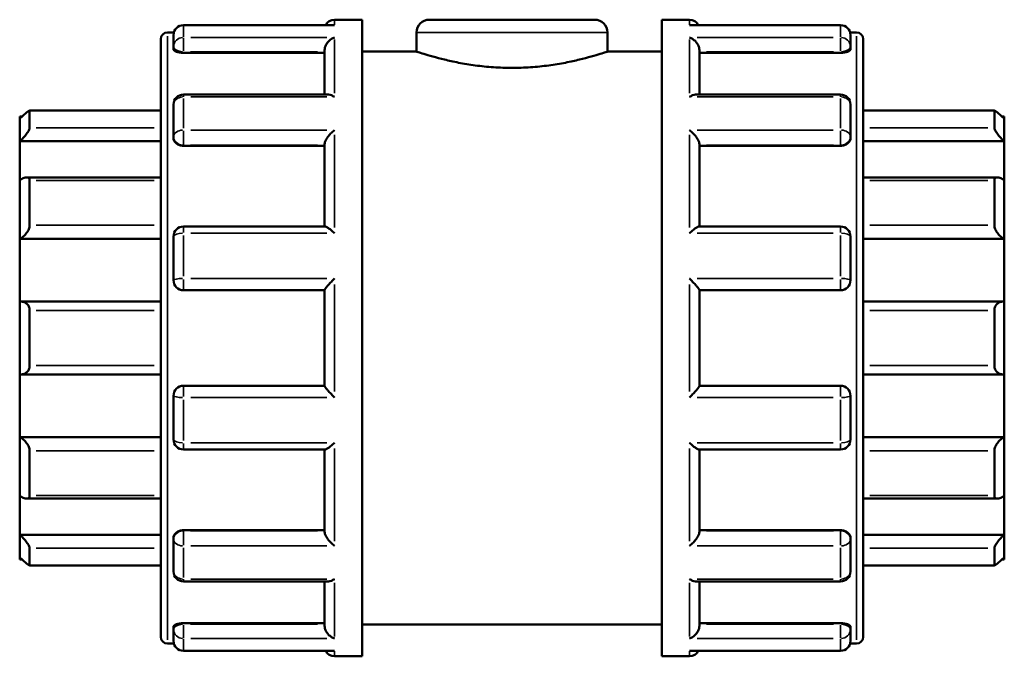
# Model space of a CAD drawing. Header units: millimetres. Extents: x -12 to 997, y -378 to 761.
# Tile 5 of 11: x 344 to 559, y 246 to 385. Entities that reach past the tile are written whole.
import ezdxf

# ---------------------------------------------------------------- set-up
doc = ezdxf.new("R2010")
doc.units = ezdxf.units.MM
doc.layers.add('Visible (ANSI)', color=7, linetype='Continuous', lineweight=50)
doc.layers.add('Visible Narrow (ANSI)', color=7, linetype='Continuous', lineweight=35)

msp = doc.modelspace()

# ---------------------------------------------------------------- linework, layer by layer
at = {"layer": 'Visible (ANSI)'}
for p, q in [((412.87, 384.927), (418.923, 384.927)), ((418.923, 245.927), (418.923, 384.927)), ((433.553, 384.927), (469.693, 384.927)), ((484.323, 245.927), (484.323, 384.927)), ((484.323, 384.927), (490.376, 384.927)), ((412.471, 383.74), (379.87, 383.74)), ((523.376, 383.74), (490.775, 383.74)), ((374.923, 250.152), (374.923, 380.703)), ((376.368, 382.147), (377.781, 382.147)), ((377.703, 379.007), (377.703, 381.573)), ((430.773, 382.147), (430.773, 377.977)), ((472.473, 382.147), (472.473, 377.977)), ((525.466, 382.147), (526.879, 382.147)), ((525.543, 381.573), (525.543, 379.007)), ((528.323, 380.703), (528.323, 250.152)), ((377.703, 379.007), (377.703, 378.466)), ((525.543, 378.466), (525.543, 379.007)), ((379.87, 377.711), (410.703, 377.711)), ((410.703, 368.582), (410.703, 378.261)), ((418.923, 377.977), (430.773, 377.977)), ((472.473, 377.977), (484.323, 377.977)), ((492.543, 368.582), (492.543, 378.261)), ((523.376, 377.711), (492.543, 377.711)), ((411.472, 368.582), (379.87, 368.582)), ((523.376, 368.582), (491.775, 368.582)), ((377.703, 359.405), (377.703, 366.415)), ((525.543, 366.415), (525.543, 359.405)), ((344.123, 363.277), (344.123, 363.819)), ((344.685, 363.819), (344.123, 363.819)), ((374.923, 365.072), (346.251, 365.072)), ((346.29, 365.031), (346.29, 361.304)), ((556.996, 365.072), (528.323, 365.072)), ((556.956, 361.304), (556.956, 365.031)), ((559.123, 363.819), (558.562, 363.819)), ((559.123, 363.819), (559.123, 363.277)), ((344.123, 358.384), (344.123, 363.277)), ((559.123, 363.277), (559.123, 358.384)), ((377.703, 359.405), (377.703, 359.093)), ((525.543, 359.093), (525.543, 359.405)), ((344.123, 358.384), (374.923, 358.384)), ((344.123, 349.893), (344.123, 358.384)), ((379.87, 357.406), (410.703, 357.406)), ((410.703, 339.762), (410.703, 357.742)), ((492.543, 339.762), (492.543, 357.742)), ((523.376, 357.406), (492.543, 357.406)), ((559.123, 358.384), (528.323, 358.384)), ((559.123, 358.384), (559.123, 349.893)), ((374.923, 350.505), (345.622, 350.505)), ((557.624, 350.505), (528.323, 350.505)), ((344.123, 337.083), (344.123, 349.893)), ((346.29, 349.811), (346.29, 340.054)), ((556.956, 340.054), (556.956, 349.811)), ((559.123, 349.893), (559.123, 337.083)), ((410.835, 339.762), (379.87, 339.762)), ((523.376, 339.762), (492.411, 339.762)), ((377.703, 328.019), (377.703, 337.595)), ((525.543, 337.595), (525.543, 328.019)), ((344.123, 337.083), (374.923, 337.083)), ((344.123, 323.345), (344.123, 337.083)), ((559.123, 337.083), (528.323, 337.083)), ((559.123, 337.083), (559.123, 323.345)), ((379.87, 325.852), (410.703, 325.852)), ((410.703, 304.97), (410.703, 325.884)), ((492.543, 304.97), (492.543, 325.884)), ((492.543, 325.852), (523.376, 325.852)), ((344.123, 307.51), (344.123, 323.345)), ((374.923, 323.366), (344.429, 323.366)), ((558.817, 323.366), (528.323, 323.366)), ((559.123, 323.345), (559.123, 307.51)), ((346.29, 321.458), (346.29, 309.397)), ((556.956, 309.397), (556.956, 321.458)), ((344.123, 293.772), (344.123, 307.51)), ((344.429, 307.488), (374.923, 307.488)), ((528.323, 307.488), (558.817, 307.488)), ((559.123, 307.51), (559.123, 293.772)), ((410.703, 305.002), (379.87, 305.002)), ((523.376, 305.002), (492.543, 305.002)), ((377.703, 293.259), (377.703, 302.836)), ((525.543, 302.836), (525.543, 293.259)), ((344.123, 293.772), (374.923, 293.772)), ((344.123, 280.962), (344.123, 293.772)), ((559.123, 293.772), (528.323, 293.772)), ((559.123, 293.772), (559.123, 280.962)), ((346.29, 290.801), (346.29, 281.043)), ((379.87, 291.093), (410.835, 291.093)), ((410.703, 273.113), (410.703, 291.093)), ((492.411, 291.093), (523.376, 291.093)), ((492.543, 273.113), (492.543, 291.093)), ((556.956, 281.043), (556.956, 290.801)), ((344.123, 272.471), (344.123, 280.962)), ((345.622, 280.35), (374.923, 280.35)), ((528.323, 280.35), (557.624, 280.35)), ((559.123, 280.962), (559.123, 272.471)), ((379.87, 273.449), (410.703, 273.449)), ((523.376, 273.449), (492.543, 273.449)), ((344.123, 272.471), (374.923, 272.471)), ((344.123, 267.578), (344.123, 272.471)), ((377.703, 271.762), (377.703, 271.45)), ((377.703, 264.44), (377.703, 271.45)), ((525.543, 271.45), (525.543, 271.762)), ((525.543, 271.45), (525.543, 264.44)), ((559.123, 272.471), (528.323, 272.471)), ((559.123, 272.471), (559.123, 267.578)), ((346.29, 269.551), (346.29, 265.823)), ((556.956, 265.823), (556.956, 269.551)), ((344.123, 267.036), (344.123, 267.578)), ((344.685, 267.036), (344.123, 267.036)), ((559.123, 267.036), (558.562, 267.036)), ((559.123, 267.578), (559.123, 267.036)), ((346.251, 265.782), (374.923, 265.782)), ((528.323, 265.782), (556.996, 265.782)), ((379.87, 262.273), (411.472, 262.273)), ((410.703, 252.594), (410.703, 262.273)), ((491.775, 262.273), (523.376, 262.273)), ((492.543, 252.594), (492.543, 262.273)), ((377.703, 252.389), (377.703, 251.848)), ((377.703, 249.282), (377.703, 251.848)), ((379.87, 253.143), (410.703, 253.143)), ((418.923, 252.877), (484.323, 252.877)), ((523.376, 253.143), (492.543, 253.143)), ((525.543, 251.848), (525.543, 252.389)), ((525.543, 251.848), (525.543, 249.282)), ((376.368, 248.707), (377.781, 248.707)), ((525.466, 248.707), (526.879, 248.707)), ((379.87, 247.115), (412.471, 247.115)), ((412.87, 245.927), (418.923, 245.927)), ((484.323, 245.927), (490.376, 245.927)), ((490.775, 247.115), (523.376, 247.115))]:
    msp.add_line(p, q, dxfattribs=at)
for centre, radius, start, end in [((412.87, 382.761), 2.167, 90, 153.14148), ((433.553, 382.147), 2.78, 90, 180), ((469.693, 382.147), 2.78, 0, 90), ((490.376, 382.761), 2.167, 26.85852, 90), ((379.87, 381.573), 2.167, 90, 180), ((523.376, 381.573), 2.167, 0, 90), ((376.368, 380.703), 1.445, 90, 180), ((526.879, 380.703), 1.445, 0, 90), ((379.87, 366.415), 2.167, 90, 180), ((523.376, 366.415), 2.167, 0, 90), ((379.87, 337.595), 2.167, 90, 180), ((523.376, 337.595), 2.167, 0, 90), ((379.87, 328.019), 2.167, 180, 270), ((523.376, 328.019), 2.167, 270, 0), ((379.87, 302.836), 2.167, 90, 180), ((523.376, 302.836), 2.167, 0, 90), ((379.87, 293.259), 2.167, 180, 270), ((523.376, 293.259), 2.167, 270, 0), ((379.87, 264.44), 2.167, 180, 270), ((523.376, 264.44), 2.167, 270, 0), ((376.368, 250.152), 1.445, 180, 270), ((526.879, 250.152), 1.445, 270, 0), ((379.87, 249.282), 2.167, 180, 270), ((523.376, 249.282), 2.167, 270, 0), ((412.87, 248.094), 2.167, 206.85852, 270), ((490.376, 248.094), 2.167, 270, 333.14148)]:
    msp.add_arc(centre, radius, start, end, dxfattribs=at)
for points, knots in [([(412.87, 383.701), (412.868, 383.702), (412.866, 383.702), (412.733, 383.727), (412.601, 383.74), (412.471, 383.74)], [-0.000937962, -0.000937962, -0.000937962, -0.000937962, 0, 0, 0.055995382, 0.055995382, 0.055995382, 0.055995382]), ([(490.775, 383.74), (490.645, 383.74), (490.514, 383.727), (490.381, 383.702), (490.379, 383.702), (490.376, 383.701)], [0.358088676, 0.358088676, 0.358088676, 0.358088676, 0.413545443, 0.413545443, 0.414474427, 0.414474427, 0.414474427, 0.414474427]), ([(410.703, 378.261), (410.703, 378.451), (410.732, 378.648), (410.846, 379.068), (410.937, 379.284), (411.195, 379.753), (411.375, 379.992), (411.761, 380.4), (411.969, 380.573), (412.404, 380.86), (412.634, 380.973), (412.866, 381.051), (412.868, 381.052), (412.87, 381.053)], [0, 0, 0, 0, 0.0609339, 0.0609339, 0.13086477, 0.13086477, 0.22400104, 0.22400104, 0.31645514, 0.31645514, 0.41354544, 0.41354544, 0.41447443, 0.41447443, 0.41447443, 0.41447443]), ([(490.376, 381.053), (490.379, 381.052), (490.381, 381.051), (490.609, 380.975), (490.835, 380.864), (491.264, 380.583), (491.469, 380.415), (491.856, 380.011), (492.039, 379.772), (492.301, 379.302), (492.394, 379.085), (492.512, 378.664), (492.542, 378.467), (492.543, 378.271), (492.543, 378.266), (492.543, 378.261)], [-0.00093796, -0.00093796, -0.00093796, -0.00093796, 0, 0, 0.09643822, 0.09643822, 0.18840886, 0.18840886, 0.28327655, 0.28327655, 0.35430951, 0.35430951, 0.41589817, 0.41589817, 0.4175221, 0.4175221, 0.4175221, 0.4175221]), ([(379.87, 377.711), (379.598, 377.711), (379.309, 377.731), (378.776, 377.811), (378.534, 377.87), (378.148, 378.006), (377.98, 378.092), (377.757, 378.277), (377.703, 378.376), (377.703, 378.466)], [0, 0, 0, 0, 0.08152876, 0.08152876, 0.16305753, 0.16305753, 0.24605273, 0.24605273, 0.32904794, 0.32904794, 0.32904794, 0.32904794]), ([(525.543, 378.466), (525.543, 378.376), (525.489, 378.277), (525.267, 378.092), (525.099, 378.006), (524.713, 377.87), (524.47, 377.811), (523.938, 377.731), (523.648, 377.711), (523.376, 377.711)], [0.32995701, 0.32995701, 0.32995701, 0.32995701, 0.41295222, 0.41295222, 0.49594742, 0.49594742, 0.57747619, 0.57747619, 0.65900495, 0.65900495, 0.65900495, 0.65900495]), ([(472.473, 377.977), (472.473, 377.977), (472.346, 377.935), (471.813, 377.76), (471.408, 377.628), (470.341, 377.297), (469.678, 377.098), (468.151, 376.668), (467.286, 376.438), (465.446, 375.992), (464.407, 375.759), (462.14, 375.32), (460.913, 375.114), (458.348, 374.769), (457.007, 374.63), (454.305, 374.446), (452.944, 374.4), (450.303, 374.4), (448.941, 374.446), (446.239, 374.63), (444.899, 374.769), (442.334, 375.114), (441.107, 375.32), (438.84, 375.759), (437.8, 375.992), (435.96, 376.438), (435.096, 376.668), (433.568, 377.098), (432.906, 377.297), (431.838, 377.628), (431.433, 377.76), (430.901, 377.935), (430.773, 377.977), (430.773, 377.977)], [3.1679496, 3.1679496, 3.1679496, 3.1679496, 3.5638515, 3.5638515, 3.9597533, 3.9597533, 4.3556552, 4.3556552, 4.751557, 4.751557, 5.1476426, 5.1476426, 5.5437281, 5.5437281, 5.9398137, 5.9398137, 6.3358992, 6.3358992, 6.7319848, 6.7319848, 7.1280703, 7.1280703, 7.5241559, 7.5241559, 7.9202414, 7.9202414, 8.3161433, 8.3161433, 8.7120451, 8.7120451, 9.107947, 9.107947, 9.5038488, 9.5038488, 9.5038488, 9.5038488]), ([(412.87, 368.056), (412.868, 368.057), (412.866, 368.059), (412.638, 368.209), (412.411, 368.332), (411.982, 368.505), (411.777, 368.56), (411.548, 368.58), (411.51, 368.582), (411.472, 368.582)], [-0.00093796, -0.00093796, -0.00093796, -0.00093796, 0, 0, 0.09643822, 0.09643822, 0.18840886, 0.18840886, 0.20722315, 0.20722315, 0.20722315, 0.20722315]), ([(491.775, 368.582), (491.743, 368.582), (491.711, 368.581), (491.486, 368.564), (491.278, 368.51), (490.843, 368.336), (490.612, 368.212), (490.381, 368.059), (490.379, 368.057), (490.376, 368.056)], [0.20830804, 0.20830804, 0.20830804, 0.20830804, 0.22400104, 0.22400104, 0.31645514, 0.31645514, 0.41354544, 0.41354544, 0.41447443, 0.41447443, 0.41447443, 0.41447443]), ([(344.123, 363.277), (344.374, 363.524), (344.642, 363.782), (345.172, 364.272), (345.431, 364.501), (345.822, 364.822), (345.99, 364.949), (346.166, 365.05), (346.212, 365.069), (346.274, 365.075), (346.29, 365.061), (346.29, 365.031)], [0.77909049, 0.77909049, 0.77909049, 0.77909049, 0.88439188, 0.88439188, 0.99652274, 0.99652274, 1.0886811, 1.0886811, 1.13476027, 1.13476027, 1.18083945, 1.18083945, 1.18083945, 1.18083945]), ([(556.956, 365.031), (556.956, 365.061), (556.972, 365.075), (557.035, 365.069), (557.081, 365.05), (557.257, 364.949), (557.425, 364.822), (557.816, 364.501), (558.075, 364.272), (558.604, 363.782), (558.873, 363.524), (559.123, 363.277)], [0.40857844, 0.40857844, 0.40857844, 0.40857844, 0.45465762, 0.45465762, 0.5007368, 0.5007368, 0.59289515, 0.59289515, 0.70502602, 0.70502602, 0.81032741, 0.81032741, 0.81032741, 0.81032741]), ([(346.29, 361.304), (346.29, 361.24), (346.274, 361.16), (346.212, 360.974), (346.166, 360.87), (345.99, 360.533), (345.822, 360.277), (345.431, 359.749), (345.172, 359.44), (344.642, 358.871), (344.374, 358.609), (344.123, 358.384)], [0.40857844, 0.40857844, 0.40857844, 0.40857844, 0.45465762, 0.45465762, 0.5007368, 0.5007368, 0.59289515, 0.59289515, 0.70502602, 0.70502602, 0.81032741, 0.81032741, 0.81032741, 0.81032741]), ([(559.123, 358.384), (558.873, 358.609), (558.604, 358.871), (558.075, 359.44), (557.816, 359.749), (557.425, 360.277), (557.257, 360.533), (557.081, 360.87), (557.035, 360.974), (556.972, 361.16), (556.956, 361.24), (556.956, 361.304)], [0.77909049, 0.77909049, 0.77909049, 0.77909049, 0.88439188, 0.88439188, 0.99652274, 0.99652274, 1.0886811, 1.0886811, 1.13476027, 1.13476027, 1.18083945, 1.18083945, 1.18083945, 1.18083945]), ([(379.87, 357.406), (379.598, 357.406), (379.309, 357.449), (378.776, 357.621), (378.534, 357.751), (378.148, 358.052), (377.98, 358.243), (377.757, 358.659), (377.703, 358.884), (377.703, 359.093)], [0, 0, 0, 0, 0.08152876, 0.08152876, 0.16305753, 0.16305753, 0.24605273, 0.24605273, 0.32904794, 0.32904794, 0.32904794, 0.32904794]), ([(410.703, 357.742), (410.703, 357.872), (410.732, 358.021), (410.846, 358.369), (410.937, 358.565), (411.195, 359.024), (411.375, 359.285), (411.761, 359.773), (411.969, 360.004), (412.404, 360.436), (412.634, 360.638), (412.866, 360.817), (412.868, 360.818), (412.87, 360.82)], [0, 0, 0, 0, 0.0609339, 0.0609339, 0.13086477, 0.13086477, 0.22400104, 0.22400104, 0.31645514, 0.31645514, 0.41354544, 0.41354544, 0.41447443, 0.41447443, 0.41447443, 0.41447443]), ([(490.376, 360.82), (490.379, 360.818), (490.381, 360.817), (490.609, 360.641), (490.835, 360.442), (491.264, 360.018), (491.469, 359.792), (491.856, 359.307), (492.039, 359.044), (492.301, 358.582), (492.394, 358.384), (492.512, 358.034), (492.542, 357.883), (492.543, 357.748), (492.543, 357.745), (492.543, 357.742)], [-0.00093796, -0.00093796, -0.00093796, -0.00093796, 0, 0, 0.09643822, 0.09643822, 0.18840886, 0.18840886, 0.28327655, 0.28327655, 0.35430951, 0.35430951, 0.41589817, 0.41589817, 0.4175221, 0.4175221, 0.4175221, 0.4175221]), ([(525.543, 359.093), (525.543, 358.884), (525.489, 358.659), (525.267, 358.243), (525.099, 358.052), (524.713, 357.751), (524.47, 357.621), (523.938, 357.449), (523.648, 357.406), (523.376, 357.406)], [0.32995701, 0.32995701, 0.32995701, 0.32995701, 0.41295222, 0.41295222, 0.49594742, 0.49594742, 0.57747619, 0.57747619, 0.65900495, 0.65900495, 0.65900495, 0.65900495]), ([(344.123, 349.893), (344.374, 350.068), (344.642, 350.223), (345.172, 350.447), (345.431, 350.509), (345.822, 350.501), (345.99, 350.449), (346.166, 350.276), (346.212, 350.202), (346.274, 350.026), (346.29, 349.924), (346.29, 349.811)], [0.77909049, 0.77909049, 0.77909049, 0.77909049, 0.88439188, 0.88439188, 0.99652274, 0.99652274, 1.0886811, 1.0886811, 1.13476027, 1.13476027, 1.18083945, 1.18083945, 1.18083945, 1.18083945]), ([(556.956, 349.811), (556.956, 349.924), (556.972, 350.026), (557.035, 350.202), (557.081, 350.276), (557.257, 350.449), (557.425, 350.501), (557.816, 350.509), (558.075, 350.447), (558.604, 350.223), (558.873, 350.068), (559.123, 349.893)], [0.40857844, 0.40857844, 0.40857844, 0.40857844, 0.45465762, 0.45465762, 0.5007368, 0.5007368, 0.59289515, 0.59289515, 0.70502602, 0.70502602, 0.81032741, 0.81032741, 0.81032741, 0.81032741]), ([(346.29, 340.054), (346.29, 339.92), (346.274, 339.776), (346.212, 339.482), (346.166, 339.332), (345.99, 338.888), (345.822, 338.6), (345.431, 338.067), (345.172, 337.797), (344.642, 337.366), (344.374, 337.2), (344.123, 337.083)], [0.40857844, 0.40857844, 0.40857844, 0.40857844, 0.45465762, 0.45465762, 0.5007368, 0.5007368, 0.59289515, 0.59289515, 0.70502602, 0.70502602, 0.81032741, 0.81032741, 0.81032741, 0.81032741]), ([(412.87, 338.309), (412.868, 338.311), (412.866, 338.313), (412.638, 338.531), (412.411, 338.736), (411.982, 339.099), (411.777, 339.26), (411.391, 339.531), (411.207, 339.641), (410.97, 339.741), (410.894, 339.762), (410.835, 339.762)], [-0.00093796, -0.00093796, -0.00093796, -0.00093796, 0, 0, 0.09643822, 0.09643822, 0.18840886, 0.18840886, 0.28327655, 0.28327655, 0.33869498, 0.33869498, 0.33869498, 0.33869498]), ([(492.411, 339.762), (492.355, 339.762), (492.282, 339.743), (492.052, 339.648), (491.872, 339.541), (491.486, 339.272), (491.278, 339.11), (490.843, 338.743), (490.612, 338.535), (490.381, 338.313), (490.379, 338.311), (490.376, 338.309)], [0.07808691, 0.07808691, 0.07808691, 0.07808691, 0.13086477, 0.13086477, 0.22400104, 0.22400104, 0.31645514, 0.31645514, 0.41354544, 0.41354544, 0.41447443, 0.41447443, 0.41447443, 0.41447443]), ([(559.123, 337.083), (558.873, 337.2), (558.604, 337.366), (558.075, 337.797), (557.816, 338.067), (557.425, 338.6), (557.257, 338.888), (557.081, 339.332), (557.035, 339.482), (556.972, 339.776), (556.956, 339.92), (556.956, 340.054)], [0.77909049, 0.77909049, 0.77909049, 0.77909049, 0.88439188, 0.88439188, 0.99652274, 0.99652274, 1.0886811, 1.0886811, 1.13476027, 1.13476027, 1.18083945, 1.18083945, 1.18083945, 1.18083945]), ([(410.703, 325.884), (410.703, 325.919), (410.732, 325.981), (410.846, 326.164), (410.937, 326.288), (411.195, 326.614), (411.375, 326.827), (411.761, 327.264), (411.969, 327.49), (412.404, 327.952), (412.634, 328.189), (412.866, 328.42), (412.868, 328.422), (412.87, 328.424)], [0, 0, 0, 0, 0.0609339, 0.0609339, 0.13086477, 0.13086477, 0.22400104, 0.22400104, 0.31645514, 0.31645514, 0.41354544, 0.41354544, 0.41447443, 0.41447443, 0.41447443, 0.41447443]), ([(490.376, 328.424), (490.379, 328.422), (490.381, 328.42), (490.609, 328.193), (490.835, 327.959), (491.264, 327.505), (491.469, 327.282), (491.856, 326.845), (492.039, 326.63), (492.301, 326.299), (492.394, 326.173), (492.512, 325.987), (492.542, 325.923), (492.543, 325.886), (492.543, 325.885), (492.543, 325.884)], [-0.00093796, -0.00093796, -0.00093796, -0.00093796, 0, 0, 0.09643822, 0.09643822, 0.18840886, 0.18840886, 0.28327655, 0.28327655, 0.35430951, 0.35430951, 0.41589817, 0.41589817, 0.4175221, 0.4175221, 0.4175221, 0.4175221]), ([(344.123, 323.345), (344.374, 323.38), (344.642, 323.373), (345.172, 323.246), (345.431, 323.117), (345.822, 322.782), (345.99, 322.573), (346.166, 322.191), (346.212, 322.052), (346.274, 321.762), (346.29, 321.611), (346.29, 321.458)], [0.77909049, 0.77909049, 0.77909049, 0.77909049, 0.88439188, 0.88439188, 0.99652274, 0.99652274, 1.0886811, 1.0886811, 1.13476027, 1.13476027, 1.18083945, 1.18083945, 1.18083945, 1.18083945]), ([(556.956, 321.458), (556.956, 321.611), (556.972, 321.762), (557.035, 322.052), (557.081, 322.191), (557.257, 322.573), (557.425, 322.782), (557.816, 323.117), (558.075, 323.246), (558.604, 323.373), (558.873, 323.38), (559.123, 323.345)], [0.40857844, 0.40857844, 0.40857844, 0.40857844, 0.45465762, 0.45465762, 0.5007368, 0.5007368, 0.59289515, 0.59289515, 0.70502602, 0.70502602, 0.81032741, 0.81032741, 0.81032741, 0.81032741]), ([(346.29, 309.397), (346.29, 309.244), (346.274, 309.092), (346.212, 308.802), (346.166, 308.664), (345.99, 308.282), (345.822, 308.073), (345.431, 307.738), (345.172, 307.609), (344.642, 307.481), (344.374, 307.475), (344.123, 307.51)], [0.40857844, 0.40857844, 0.40857844, 0.40857844, 0.45465762, 0.45465762, 0.5007368, 0.5007368, 0.59289515, 0.59289515, 0.70502602, 0.70502602, 0.81032741, 0.81032741, 0.81032741, 0.81032741]), ([(559.123, 307.51), (558.873, 307.475), (558.604, 307.481), (558.075, 307.609), (557.816, 307.738), (557.425, 308.073), (557.257, 308.282), (557.081, 308.664), (557.035, 308.802), (556.972, 309.092), (556.956, 309.244), (556.956, 309.397)], [0.77909049, 0.77909049, 0.77909049, 0.77909049, 0.88439188, 0.88439188, 0.99652274, 0.99652274, 1.0886811, 1.0886811, 1.13476027, 1.13476027, 1.18083945, 1.18083945, 1.18083945, 1.18083945]), ([(412.87, 302.43), (412.868, 302.433), (412.866, 302.435), (412.638, 302.662), (412.411, 302.895), (411.982, 303.349), (411.777, 303.573), (411.391, 304.01), (411.207, 304.225), (410.945, 304.556), (410.852, 304.682), (410.735, 304.868), (410.705, 304.931), (410.703, 304.969), (410.703, 304.969), (410.703, 304.97)], [-0.00093796, -0.00093796, -0.00093796, -0.00093796, 0, 0, 0.09643822, 0.09643822, 0.18840886, 0.18840886, 0.28327655, 0.28327655, 0.35430951, 0.35430951, 0.41589817, 0.41589817, 0.4175221, 0.4175221, 0.4175221, 0.4175221]), ([(492.543, 304.97), (492.543, 304.936), (492.515, 304.874), (492.401, 304.691), (492.31, 304.567), (492.052, 304.241), (491.872, 304.028), (491.486, 303.591), (491.278, 303.364), (490.843, 302.903), (490.612, 302.666), (490.381, 302.435), (490.379, 302.433), (490.376, 302.43)], [0, 0, 0, 0, 0.0609339, 0.0609339, 0.13086477, 0.13086477, 0.22400104, 0.22400104, 0.31645514, 0.31645514, 0.41354544, 0.41354544, 0.41447443, 0.41447443, 0.41447443, 0.41447443]), ([(344.123, 293.772), (344.374, 293.655), (344.642, 293.489), (345.172, 293.058), (345.431, 292.787), (345.822, 292.254), (345.99, 291.967), (346.166, 291.523), (346.212, 291.372), (346.274, 291.079), (346.29, 290.935), (346.29, 290.801)], [0.77909049, 0.77909049, 0.77909049, 0.77909049, 0.88439188, 0.88439188, 0.99652274, 0.99652274, 1.0886811, 1.0886811, 1.13476027, 1.13476027, 1.18083945, 1.18083945, 1.18083945, 1.18083945]), ([(410.835, 291.093), (410.892, 291.093), (410.964, 291.112), (411.195, 291.207), (411.375, 291.314), (411.761, 291.582), (411.969, 291.745), (412.404, 292.112), (412.634, 292.32), (412.866, 292.542), (412.868, 292.544), (412.87, 292.546)], [0.07808691, 0.07808691, 0.07808691, 0.07808691, 0.13086477, 0.13086477, 0.22400104, 0.22400104, 0.31645514, 0.31645514, 0.41354544, 0.41354544, 0.41447443, 0.41447443, 0.41447443, 0.41447443]), ([(490.376, 292.546), (490.379, 292.544), (490.381, 292.542), (490.609, 292.324), (490.835, 292.118), (491.264, 291.756), (491.469, 291.595), (491.856, 291.324), (492.039, 291.214), (492.277, 291.113), (492.353, 291.093), (492.411, 291.093)], [-0.00093796, -0.00093796, -0.00093796, -0.00093796, 0, 0, 0.09643822, 0.09643822, 0.18840886, 0.18840886, 0.28327655, 0.28327655, 0.33869498, 0.33869498, 0.33869498, 0.33869498]), ([(556.956, 290.801), (556.956, 290.935), (556.972, 291.079), (557.035, 291.372), (557.081, 291.523), (557.257, 291.967), (557.425, 292.254), (557.816, 292.787), (558.075, 293.058), (558.604, 293.489), (558.873, 293.655), (559.123, 293.772)], [0.40857844, 0.40857844, 0.40857844, 0.40857844, 0.45465762, 0.45465762, 0.5007368, 0.5007368, 0.59289515, 0.59289515, 0.70502602, 0.70502602, 0.81032741, 0.81032741, 0.81032741, 0.81032741]), ([(346.29, 281.043), (346.29, 280.931), (346.274, 280.828), (346.212, 280.653), (346.166, 280.579), (345.99, 280.405), (345.822, 280.354), (345.431, 280.346), (345.172, 280.408), (344.642, 280.632), (344.374, 280.787), (344.123, 280.962)], [0.40857844, 0.40857844, 0.40857844, 0.40857844, 0.45465762, 0.45465762, 0.5007368, 0.5007368, 0.59289515, 0.59289515, 0.70502602, 0.70502602, 0.81032741, 0.81032741, 0.81032741, 0.81032741]), ([(559.123, 280.962), (558.873, 280.787), (558.604, 280.632), (558.075, 280.408), (557.816, 280.346), (557.425, 280.354), (557.257, 280.405), (557.081, 280.579), (557.035, 280.653), (556.972, 280.828), (556.956, 280.931), (556.956, 281.043)], [0.77909049, 0.77909049, 0.77909049, 0.77909049, 0.88439188, 0.88439188, 0.99652274, 0.99652274, 1.0886811, 1.0886811, 1.13476027, 1.13476027, 1.18083945, 1.18083945, 1.18083945, 1.18083945]), ([(377.703, 271.762), (377.703, 271.971), (377.757, 272.196), (377.98, 272.612), (378.148, 272.803), (378.534, 273.103), (378.776, 273.233), (379.309, 273.406), (379.598, 273.449), (379.87, 273.449)], [-0.32904794, -0.32904794, -0.32904794, -0.32904794, -0.24605273, -0.24605273, -0.16305753, -0.16305753, -0.08152876, -0.08152876, 0, 0, 0, 0]), ([(412.87, 270.035), (412.868, 270.036), (412.866, 270.038), (412.638, 270.214), (412.411, 270.412), (411.982, 270.836), (411.777, 271.063), (411.391, 271.548), (411.207, 271.81), (410.945, 272.273), (410.852, 272.471), (410.735, 272.821), (410.705, 272.971), (410.703, 273.106), (410.703, 273.11), (410.703, 273.113)], [-0.00093796, -0.00093796, -0.00093796, -0.00093796, 0, 0, 0.09643822, 0.09643822, 0.18840886, 0.18840886, 0.28327655, 0.28327655, 0.35430951, 0.35430951, 0.41589817, 0.41589817, 0.4175221, 0.4175221, 0.4175221, 0.4175221]), ([(492.543, 273.113), (492.543, 272.983), (492.515, 272.834), (492.401, 272.486), (492.31, 272.289), (492.052, 271.831), (491.872, 271.57), (491.486, 271.082), (491.278, 270.851), (490.843, 270.419), (490.612, 270.217), (490.381, 270.038), (490.379, 270.036), (490.376, 270.035)], [0, 0, 0, 0, 0.0609339, 0.0609339, 0.13086477, 0.13086477, 0.22400104, 0.22400104, 0.31645514, 0.31645514, 0.41354544, 0.41354544, 0.41447443, 0.41447443, 0.41447443, 0.41447443]), ([(523.376, 273.449), (523.649, 273.449), (523.94, 273.406), (524.474, 273.232), (524.717, 273.101), (525.102, 272.8), (525.269, 272.609), (525.489, 272.194), (525.543, 271.97), (525.543, 271.762)], [0.65900495, 0.65900495, 0.65900495, 0.65900495, 0.74085576, 0.74085576, 0.82270657, 0.82270657, 0.90537988, 0.90537988, 0.98805319, 0.98805319, 0.98805319, 0.98805319]), ([(344.123, 272.471), (344.374, 272.246), (344.642, 271.984), (345.172, 271.415), (345.431, 271.106), (345.822, 270.578), (345.99, 270.322), (346.166, 269.985), (346.212, 269.88), (346.274, 269.695), (346.29, 269.615), (346.29, 269.551)], [0.77909049, 0.77909049, 0.77909049, 0.77909049, 0.88439188, 0.88439188, 0.99652274, 0.99652274, 1.0886811, 1.0886811, 1.13476027, 1.13476027, 1.18083945, 1.18083945, 1.18083945, 1.18083945]), ([(556.956, 269.551), (556.956, 269.615), (556.972, 269.695), (557.035, 269.88), (557.081, 269.985), (557.257, 270.322), (557.425, 270.578), (557.816, 271.106), (558.075, 271.415), (558.604, 271.984), (558.873, 272.246), (559.123, 272.471)], [0.40857844, 0.40857844, 0.40857844, 0.40857844, 0.45465762, 0.45465762, 0.5007368, 0.5007368, 0.59289515, 0.59289515, 0.70502602, 0.70502602, 0.81032741, 0.81032741, 0.81032741, 0.81032741]), ([(346.29, 265.823), (346.29, 265.794), (346.274, 265.78), (346.212, 265.786), (346.166, 265.805), (345.99, 265.906), (345.822, 266.032), (345.431, 266.353), (345.172, 266.583), (344.642, 267.073), (344.374, 267.331), (344.123, 267.578)], [0.40857844, 0.40857844, 0.40857844, 0.40857844, 0.45465762, 0.45465762, 0.5007368, 0.5007368, 0.59289515, 0.59289515, 0.70502602, 0.70502602, 0.81032741, 0.81032741, 0.81032741, 0.81032741]), ([(559.123, 267.578), (558.873, 267.331), (558.604, 267.073), (558.075, 266.583), (557.816, 266.353), (557.425, 266.032), (557.257, 265.906), (557.081, 265.805), (557.035, 265.786), (556.972, 265.78), (556.956, 265.794), (556.956, 265.823)], [0.77909049, 0.77909049, 0.77909049, 0.77909049, 0.88439188, 0.88439188, 0.99652274, 0.99652274, 1.0886811, 1.0886811, 1.13476027, 1.13476027, 1.18083945, 1.18083945, 1.18083945, 1.18083945]), ([(411.472, 262.273), (411.504, 262.273), (411.536, 262.274), (411.761, 262.291), (411.969, 262.345), (412.404, 262.519), (412.634, 262.643), (412.866, 262.796), (412.868, 262.797), (412.87, 262.799)], [0.20830804, 0.20830804, 0.20830804, 0.20830804, 0.22400104, 0.22400104, 0.31645514, 0.31645514, 0.41354544, 0.41354544, 0.41447443, 0.41447443, 0.41447443, 0.41447443]), ([(490.376, 262.799), (490.379, 262.797), (490.381, 262.796), (490.609, 262.645), (490.835, 262.523), (491.264, 262.35), (491.469, 262.294), (491.699, 262.275), (491.737, 262.273), (491.775, 262.273)], [-0.00093796, -0.00093796, -0.00093796, -0.00093796, 0, 0, 0.09643822, 0.09643822, 0.18840886, 0.18840886, 0.20722315, 0.20722315, 0.20722315, 0.20722315]), ([(377.703, 252.389), (377.703, 252.479), (377.757, 252.578), (377.98, 252.763), (378.148, 252.849), (378.534, 252.985), (378.776, 253.044), (379.309, 253.124), (379.598, 253.143), (379.87, 253.143)], [-0.32904794, -0.32904794, -0.32904794, -0.32904794, -0.24605273, -0.24605273, -0.16305753, -0.16305753, -0.08152876, -0.08152876, 0, 0, 0, 0]), ([(412.87, 249.802), (412.868, 249.803), (412.866, 249.803), (412.638, 249.88), (412.411, 249.991), (411.982, 250.272), (411.777, 250.44), (411.391, 250.843), (411.207, 251.083), (410.945, 251.553), (410.852, 251.77), (410.735, 252.191), (410.705, 252.388), (410.703, 252.584), (410.703, 252.589), (410.703, 252.594)], [-0.00093796, -0.00093796, -0.00093796, -0.00093796, 0, 0, 0.09643822, 0.09643822, 0.18840886, 0.18840886, 0.28327655, 0.28327655, 0.35430951, 0.35430951, 0.41589817, 0.41589817, 0.4175221, 0.4175221, 0.4175221, 0.4175221]), ([(492.543, 252.594), (492.543, 252.403), (492.515, 252.207), (492.401, 251.787), (492.31, 251.571), (492.052, 251.102), (491.872, 250.863), (491.486, 250.454), (491.278, 250.282), (490.843, 249.995), (490.612, 249.881), (490.381, 249.803), (490.379, 249.803), (490.376, 249.802)], [0, 0, 0, 0, 0.0609339, 0.0609339, 0.13086477, 0.13086477, 0.22400104, 0.22400104, 0.31645514, 0.31645514, 0.41354544, 0.41354544, 0.41447443, 0.41447443, 0.41447443, 0.41447443]), ([(523.376, 253.143), (523.648, 253.143), (523.938, 253.124), (524.47, 253.044), (524.713, 252.985), (525.099, 252.849), (525.267, 252.763), (525.489, 252.578), (525.543, 252.479), (525.543, 252.389)], [0.65900495, 0.65900495, 0.65900495, 0.65900495, 0.74053371, 0.74053371, 0.82206248, 0.82206248, 0.90505768, 0.90505768, 0.98805289, 0.98805289, 0.98805289, 0.98805289]), ([(412.471, 247.115), (412.601, 247.115), (412.733, 247.128), (412.866, 247.153), (412.868, 247.153), (412.87, 247.153)], [0.358088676, 0.358088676, 0.358088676, 0.358088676, 0.413545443, 0.413545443, 0.414474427, 0.414474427, 0.414474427, 0.414474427]), ([(490.376, 247.153), (490.379, 247.153), (490.381, 247.153), (490.514, 247.128), (490.645, 247.115), (490.775, 247.115)], [-0.000937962, -0.000937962, -0.000937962, -0.000937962, 0, 0, 0.055995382, 0.055995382, 0.055995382, 0.055995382])]:
    msp.add_open_spline(points, degree=3, knots=knots, dxfattribs=at)
at = {"layer": 'Visible Narrow (ANSI)'}
for p, q in [((412.87, 384.924), (412.87, 383.821)), ((490.376, 383.821), (490.376, 384.924)), ((379.87, 383.705), (379.87, 383.739)), ((379.87, 383.604), (379.87, 381.22)), ((381.52, 383.701), (411.22, 383.701)), ((492.026, 383.701), (521.726, 383.701)), ((523.376, 383.739), (523.376, 383.705)), ((523.376, 381.22), (523.376, 383.604)), ((376.368, 381.326), (376.368, 249.529)), ((379.87, 378.092), (379.87, 380.982)), ((411.22, 381.053), (381.52, 381.053)), ((412.87, 380.611), (412.87, 368.9)), ((472.217, 382.147), (431.03, 382.147)), ((490.376, 368.9), (490.376, 380.611)), ((521.726, 381.053), (492.026, 381.053)), ((523.376, 380.982), (523.376, 378.092)), ((526.879, 249.529), (526.879, 381.326)), ((379.87, 377.722), (379.87, 377.913)), ((381.412, 377.923), (409.162, 377.923)), ((494.085, 377.923), (521.835, 377.923)), ((523.376, 377.913), (523.376, 377.722)), ((379.87, 368.105), (379.87, 368.58)), ((379.87, 367.72), (379.87, 361.207)), ((381.52, 368.056), (411.22, 368.056)), ((492.026, 368.056), (521.726, 368.056)), ((523.376, 368.58), (523.376, 368.105)), ((523.376, 361.207), (523.376, 367.72)), ((347.722, 365.031), (373.492, 365.031)), ((529.755, 365.031), (555.525, 365.031)), ((373.492, 361.304), (347.722, 361.304)), ((555.525, 361.304), (529.755, 361.304)), ((379.87, 357.631), (379.87, 360.67)), ((411.22, 360.82), (381.52, 360.82)), ((412.87, 359.822), (412.87, 339.539)), ((490.376, 339.539), (490.376, 359.822)), ((521.726, 360.82), (492.026, 360.82)), ((523.376, 360.67), (523.376, 357.631)), ((379.87, 357.412), (379.87, 357.522)), ((381.412, 357.528), (409.162, 357.528)), ((494.085, 357.528), (521.835, 357.528)), ((523.376, 357.522), (523.376, 357.412)), ((347.722, 349.811), (373.492, 349.811)), ((529.755, 349.811), (555.525, 349.811)), ((373.492, 340.054), (347.722, 340.054)), ((379.87, 338.434), (379.87, 339.758)), ((523.376, 339.758), (523.376, 338.434)), ((555.525, 340.054), (529.755, 340.054)), ((379.87, 337.824), (379.87, 328.927)), ((381.52, 338.309), (411.22, 338.309)), ((492.026, 338.309), (521.726, 338.309)), ((523.376, 328.927), (523.376, 337.824)), ((379.87, 325.861), (379.87, 328.236)), ((411.22, 328.424), (381.52, 328.424)), ((412.87, 327.138), (412.87, 303.717)), ((490.376, 303.717), (490.376, 327.138)), ((521.726, 328.424), (492.026, 328.424)), ((523.376, 328.236), (523.376, 325.861)), ((347.722, 321.458), (373.492, 321.458)), ((529.755, 321.458), (555.525, 321.458)), ((373.492, 309.397), (347.722, 309.397)), ((555.525, 309.397), (529.755, 309.397)), ((379.87, 302.619), (379.87, 304.994)), ((523.376, 304.994), (523.376, 302.619)), ((379.87, 301.928), (379.87, 293.03)), ((381.52, 302.43), (411.22, 302.43)), ((492.026, 302.43), (521.726, 302.43)), ((523.376, 293.03), (523.376, 301.928)), ((379.87, 291.097), (379.87, 292.421)), ((411.22, 292.546), (381.52, 292.546)), ((521.726, 292.546), (492.026, 292.546)), ((523.376, 292.421), (523.376, 291.097)), ((347.722, 290.801), (373.492, 290.801)), ((412.87, 291.316), (412.87, 271.033)), ((490.376, 271.033), (490.376, 291.316)), ((529.755, 290.801), (555.525, 290.801)), ((373.492, 281.043), (347.722, 281.043)), ((555.525, 281.043), (529.755, 281.043)), ((379.87, 273.332), (379.87, 273.443)), ((379.87, 270.184), (379.87, 273.224)), ((409.162, 273.326), (381.412, 273.326)), ((521.835, 273.326), (494.085, 273.326)), ((523.376, 273.443), (523.376, 273.332)), ((523.376, 273.224), (523.376, 270.184)), ((347.722, 269.551), (373.492, 269.551)), ((379.87, 269.648), (379.87, 263.135)), ((381.52, 270.035), (411.22, 270.035)), ((492.026, 270.035), (521.726, 270.035)), ((523.376, 263.135), (523.376, 269.648)), ((529.755, 269.551), (555.525, 269.551)), ((373.492, 265.823), (347.722, 265.823)), ((555.525, 265.823), (529.755, 265.823)), ((379.87, 262.274), (379.87, 262.75)), ((411.22, 262.799), (381.52, 262.799)), ((521.726, 262.799), (492.026, 262.799)), ((523.376, 262.75), (523.376, 262.274)), ((412.87, 261.954), (412.87, 250.244)), ((490.376, 250.244), (490.376, 261.954)), ((379.87, 252.942), (379.87, 253.133)), ((379.87, 249.872), (379.87, 252.762)), ((409.162, 252.931), (381.412, 252.931)), ((521.835, 252.931), (494.085, 252.931)), ((523.376, 253.133), (523.376, 252.942)), ((523.376, 252.762), (523.376, 249.872)), ((379.87, 249.635), (379.87, 247.251)), ((381.52, 249.802), (411.22, 249.802)), ((492.026, 249.802), (521.726, 249.802)), ((523.376, 247.251), (523.376, 249.635)), ((379.87, 247.115), (379.87, 247.15)), ((411.22, 247.153), (381.52, 247.153)), ((412.87, 247.034), (412.87, 245.93)), ((490.376, 245.93), (490.376, 247.034)), ((521.726, 247.153), (492.026, 247.153)), ((523.376, 247.15), (523.376, 247.115))]:
    msp.add_line(p, q, dxfattribs=at)
for centre, major_axis, ratio, start_param, end_param in [((379.87, 381.573), (-2.167, 0), 0.9823586, 4.7909288, 6.2046455), ((523.376, 381.573), (2.167, 0), 0.9823586, 0.0785398, 1.4922565), ((379.87, 379.007), (-2.167, 0), 0.944251, 4.7909288, 6.2046455), ((523.376, 379.007), (2.167, 0), 0.944251, 0.0785398, 1.4922565), ((379.87, 379.007), (-2.167, 0), 0.5, 0.0785398, 1.4922565), ((523.376, 379.007), (2.167, 0), 0.5, 4.7909288, 6.2046455), ((379.87, 366.415), (-2.167, 0), 0.757244, 4.7909288, 6.2046455), ((523.376, 366.415), (2.167, 0), 0.757244, 0.0785398, 1.4922565), ((379.87, 359.405), (-2.167, 0), 0.6531321, 4.7909288, 6.2046455), ((379.87, 359.405), (-2.167, 0), 0.8660254, 0.0785398, 1.4922565), ((523.376, 359.405), (2.167, 0), 0.6531321, 0.0785398, 1.4922565), ((523.376, 359.405), (2.167, 0), 0.8660254, 4.7909288, 6.2046455), ((379.87, 337.595), (-2.167, 0), 0.3292265, 4.7909288, 6.2046455), ((523.376, 337.595), (2.167, 0), 0.3292265, 0.0785398, 1.4922565), ((379.87, 328.019), (-2.167, 0), 0.1870069, 4.7909288, 6.2046455), ((523.376, 328.019), (2.167, 0), 0.1870069, 0.0785398, 1.4922565), ((379.87, 302.836), (-2.167, 0), 0.1870069, 0.0785398, 1.4922565), ((523.376, 302.836), (2.167, 0), 0.1870069, 4.7909288, 6.2046455), ((379.87, 293.259), (-2.167, 0), 0.3292265, 0.0785398, 1.4922565), ((523.376, 293.259), (2.167, 0), 0.3292265, 4.7909288, 6.2046455), ((379.87, 271.45), (-2.167, 0), 0.8660254, 4.7909288, 6.2046455), ((523.376, 271.45), (2.167, 0), 0.8660254, 0.0785398, 1.4922565), ((379.87, 271.45), (-2.167, 0), 0.6531321, 0.0785398, 1.4922565), ((523.376, 271.45), (2.167, 0), 0.6531321, 4.7909288, 6.2046455), ((379.87, 264.44), (-2.167, 0), 0.757244, 0.0785398, 1.4922565), ((523.376, 264.44), (2.167, 0), 0.757244, 4.7909288, 6.2046455), ((379.87, 251.848), (-2.167, 0), 0.5, 4.7909288, 6.2046455), ((379.87, 251.848), (-2.167, 0), 0.944251, 0.0785398, 1.4922565), ((523.376, 251.848), (2.167, 0), 0.5, 0.0785398, 1.4922565), ((523.376, 251.848), (2.167, 0), 0.944251, 4.7909288, 6.2046455), ((379.87, 249.282), (-2.167, 0), 0.9823586, 0.0785398, 1.4922565), ((523.376, 249.282), (2.167, 0), 0.9823586, 4.7909288, 6.2046455)]:
    msp.add_ellipse(centre, major_axis=major_axis, ratio=ratio, start_param=start_param, end_param=end_param, dxfattribs=at)

doc.saveas('drawing.dxf')
